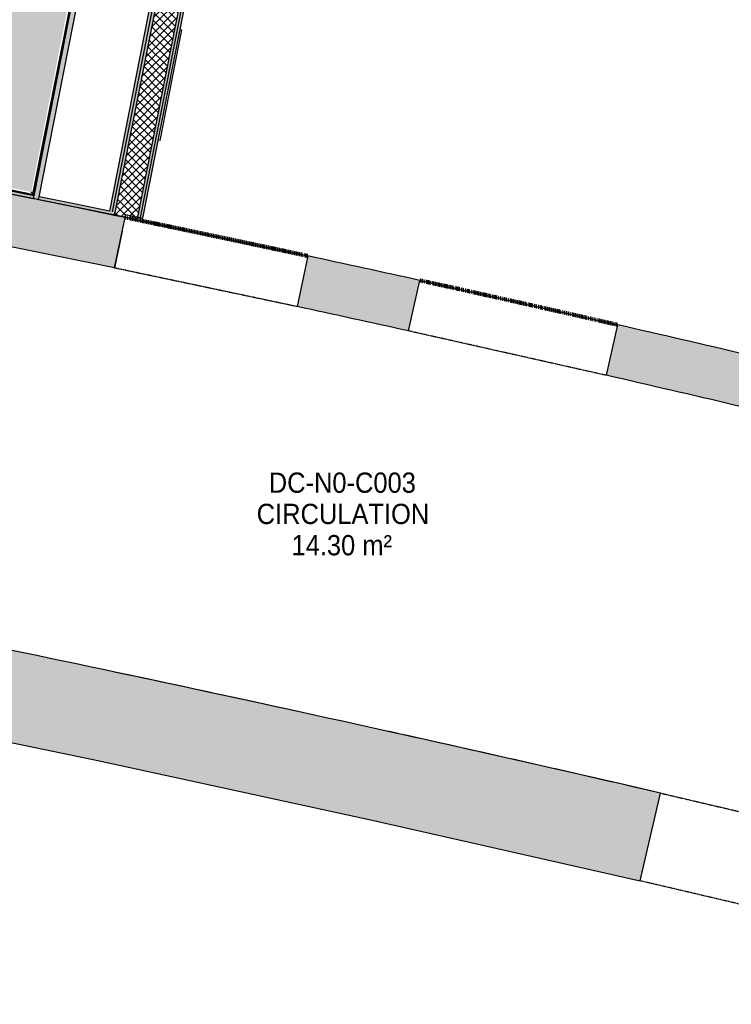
# Model space of a CAD drawing. Header units: millimetres. Extents: x 1909 to 78032, y -36590 to 14615.
# Tile 32 of 68: x 46046 to 49209, y -26829 to -22455. Entities that reach past the tile are written whole.
import ezdxf

# ---------------------------------------------------------------- set-up
doc = ezdxf.new("R2010")
doc.units = ezdxf.units.MM
doc.linetypes.add('Tiret', pattern=[2.5, 1.25, -1.25])
doc.linetypes.add('Tiret_2_', pattern=[2.5, 1.25, -1.25])
doc.layers.add('A-AREA', color=4, linetype='Tiret', lineweight=100, true_color=0x00ffff)
doc.layers.add('A-DOOR-HDLN', color=5, linetype='Tiret', lineweight=25, true_color=0x0000ff)
for name, color, linetype, lineweight in [('A-AREA-IDEN', 7, 'Continuous', 30), ('A-DOOR', 7, 'Continuous', 25), ('A-FLOR', 7, 'Continuous', 25), ('A-FLOR-HRAL', 7, 'Continuous', 18), ('A-WALL', 7, 'Continuous', 25), ('A-WALL-PATT', 7, 'Continuous', 25), ('I-WALL', 7, 'Continuous', 25), ('M-AREA-PATT', 7, 'Continuous', 18)]:
    doc.layers.add(name, color=color, linetype=linetype, lineweight=lineweight)
doc.styles.add('Arial_1', font='arial.ttf', dxfattribs={"width": 0.9, "height": 90})

# ---------------------------------------------------------------- blocks, each defined once
blk = doc.blocks.new('53_TRAPPE DE VISITE - 400x400-444114-2021_015_1111_DCE_1_50_N0 FINI_SSI_ZDA_ZDM')
at = {"layer": 'A-DOOR'}
for p, q in [((6283.5, -22990.7), (6380.4, -22500.2)), ((6372.6, -22498.7), (6380.4, -22500.2)), ((6283.5, -22990.7), (6275.6, -22989.2))]:
    blk.add_line(p, q, dxfattribs=at)
blk = doc.blocks.new('Garde-corps - Garde-corps-523017-2021_015_1111_DCE_1_50_N0 FINI_SSI_ZDA_ZDM')
at = {"layer": 'A-FLOR-HRAL'}
for p, q in [((3296.7, -21624.6), (3313.7, -21539)), ((3300.2, -21625.3), (3316.4, -21543.1)), ((3313.7, -21539), (4559.5, -21785.2)), ((3316.4, -21543.1), (4558.8, -21788.6)), ((3307.4, -21626.9), (3302.4, -21625.9)), ((4951.3, -21866.2), (5947.9, -22063.1)), ((4951.9, -21862.7), (5952, -22060.4)), ((5947.9, -22063.1), (5717.2, -23229.4)), ((5952, -22060.4), (5719.9, -23233.5)), ((3078, -22730), (3098.8, -22625.2)), ((3082.2, -22727.2), (3102.2, -22625.9)), ((3104.7, -22625.8), (3110.4, -22626.9)), ((3194.7, -22747.3), (3082.2, -22727.2)), ((3274.7, -22761.6), (3249.3, -22757.1)), ((3824.5, -22861.9), (3796.3, -22856.7)), ((4016.8, -22897.6), (3906.9, -22877.2)), ((4072.1, -22908), (4045.1, -22902.9)), ((4238.1, -22939.2), (4236.5, -22938.9)), ((4895.1, -23065.5), (4771.6, -23041.5)), ((5006.6, -23087.4), (4977.3, -23081.6)), ((5101.5, -23106), (5093.6, -23104.5)), ((5550.7, -23195.7), (5525.5, -23190.6)), ((5717.2, -23229.4), (5580.2, -23201.6))]:
    blk.add_line(p, q, dxfattribs=at)
at = {"layer": 'A-FLOR-HRAL', "flags": 128}
for points in [[(3082.2, -22727.2), (3081.8, -22727.4), (3080.9, -22728.1), (3079.6, -22729), (3078, -22730)], [(3091.4, -22720.9), (3090.3, -22721.7), (3085.7, -22724.8), (3082.1, -22727.2)]]:
    blk.add_lwpolyline(points, dxfattribs=at)
at = {"layer": 'A-FLOR-HRAL'}
blk.add_arc((-16003.4, -130034.4), 108987.8, 78.502843, 79.91674, dxfattribs=at)
for points in [[(3316.4, -21543.1), (3316.4, -21543.1), (3316.3, -21542.9), (3315.7, -21542.1), (3314.9, -21540.7), (3314.1, -21539.6), (3313.7, -21539)], [(5947.9, -22063.1), (5947.9, -22063.1), (5948.1, -22063), (5948.9, -22062.4), (5950.2, -22061.5), (5951.4, -22060.8), (5952, -22060.4)]]:
    blk.add_open_spline(points, degree=3, dxfattribs=at)
for points, knots in [([(3322.9, -21552.8), (3322.6, -21552.2), (3321.9, -21551.2), (3320.6, -21549.3), (3319.3, -21547.4), (3318.2, -21545.8), (3317.3, -21544.4), (3316.7, -21543.5), (3316.4, -21543)], [0.3333333, 0.3333333, 0.3333333, 0.3333333, 0.375, 0.4166667, 0.5, 0.5416667, 0.5833333, 0.6509756, 0.6509756, 0.6509756, 0.6509756]), ([(5938.2, -22069.6), (5938.7, -22069.2), (5939.7, -22068.6), (5941.7, -22067.3), (5943.5, -22066), (5945.2, -22064.9), (5946.6, -22064), (5947.4, -22063.4), (5948, -22063.1)], [0.3333333, 0.3333333, 0.3333333, 0.3333333, 0.375, 0.4166667, 0.5, 0.5416667, 0.5833333, 0.6509756, 0.6509756, 0.6509756, 0.6509756]), ([(5711, -23220.1), (5711.3, -23220.5), (5711.8, -23221.3), (5712.6, -23222.5), (5713.4, -23223.7), (5714.1, -23224.8), (5715, -23226.1), (5715.9, -23227.5), (5716.7, -23228.6), (5717.1, -23229.3), (5717.2, -23229.4)], [0.3928571, 0.3928571, 0.3928571, 0.3928571, 0.4285714, 0.4642857, 0.5, 0.5357143, 0.5714286, 0.625, 0.6785714, 0.6999399, 0.6999399, 0.6999399, 0.6999399]), ([(5717.2, -23229.4), (5717.2, -23229.4), (5717.2, -23229.5), (5717.4, -23229.7), (5717.5, -23229.9), (5717.7, -23230.1), (5717.8, -23230.4), (5718, -23230.6), (5718.2, -23230.9), (5718.4, -23231.3), (5718.6, -23231.6), (5719, -23232.1), (5719.4, -23232.7), (5719.7, -23233.2), (5719.9, -23233.5)], [0, 0, 0, 0, 0.125, 0.25, 0.3125, 0.375, 0.4375, 0.5, 0.5625, 0.625, 0.6875, 0.75, 0.875, 1, 1, 1, 1])]:
    blk.add_open_spline(points, degree=3, knots=knots, dxfattribs=at)
blk = doc.blocks.new('B02_ARC_rvt-1-2021_015_1111_DCE_1_50_N0 FINI_SSI_ZDA_ZDM')
at = {"layer": 'A-WALL-PATT', "lineweight": 5, "true_color": 0xdadada}
for points in [[(6194.8, -23333.8), (7137.4, -18564.2), (7125, -18562.3), (6182.6, -23331.2), (6188.7, -23332.5)], [(6070.4, -23308), (6988.1, -18664.2), (6975.9, -18661.7), (6058.2, -23305.4), (6064.3, -23306.7)], [(6082.7, -23310.5), (7002.8, -18654.3), (6990.6, -18651.9), (6070.4, -23308), (6076.6, -23309.2)]]:
    blk.add_hatch(color=254, dxfattribs=at).paths.add_polyline_path(points)
at = {"layer": 'A-WALL-PATT', "true_color": 0xdadada}
for points in [[(6207, -23336.3), (7152, -18554.4), (7139.8, -18552), (6194.8, -23333.8), (6200.9, -23335)], [(5744, -23253.7), (6664.6, -18600.1), (6640, -18595.3), (5719.5, -23248.7), (5731.7, -23251.2)]]:
    blk.add_hatch(color=254, dxfattribs=at).paths.add_polyline_path(points)
at = {"layer": 'A-WALL-PATT', "lineweight": 18}
h = blk.add_hatch(dxfattribs=at)
h.set_pattern_fill('FP_1', color=256, style=0, pattern_type=2)
h.set_pattern_definition([(45, (0, 0), (-17.67767, 17.67767), []), (135, (0, 0), (-17.67767, -17.67767), [])])
h.paths.add_polyline_path([(6127.8, -23332.6), (6130.4, -23320.4), (6182.6, -23331.2), (7105.3, -18661.9), (7005.3, -18642.1), (6080.2, -23322.8), (6117.4, -23330.5)])
at = {"layer": 'A-WALL-PATT', "true_color": 0xdadada}
h = blk.add_hatch(color=254, dxfattribs=at)
h.paths.add_polyline_path([(6080.2, -23322.8), (6082.7, -23310.5), (5746.4, -23241.5), (5744, -23253.7), (6076.6, -23322)])
h.paths.add_polyline_path([(5719.5, -23248.7), (5721.9, -23236.5), (5220.3, -23135.7), (4723, -23038.1), (4720.6, -23050.4), (5275.8, -23159.6), (5658.4, -23236.5)])
at = {"layer": 'A-AREA'}
for start, end in [(77.84576, 78.282166), (77.104694, 77.577906)]:
    blk.add_arc((-16003.4, -130034.4), 108972.8, start, end, dxfattribs=at)
at = {"layer": 'A-FLOR'}
for p, q in [((6114.9, -23394.8), (6081.1, -23557.8)), ((6081.1, -23557.8), (6080.5, -23557.7))]:
    blk.add_line(p, q, dxfattribs=at)
for start, end in [(77.673789, 78.023157), (76.978759, 77.50088)]:
    blk.add_arc((-22219.8, -158763.5), 136379.6, start, end, dxfattribs=at)
at = {"layer": 'A-WALL'}
for p, q in [((5746.4, -23241.5), (6664.6, -18600.1)), ((6988.1, -18664.2), (6070.4, -23308)), ((7000.4, -18666.6), (6082.7, -23310.5)), ((7100.5, -18686.4), (6182.6, -23331.2)), ((7112.7, -18688.8), (6194.8, -23333.8)), ((5952.6, -22060), (5720.3, -23234.1)), ((5954.9, -22058.4), (5721.9, -23236.5)), ((5722.3, -23234.5), (5954.6, -22060.3)), ((5721.9, -23236.5), (5719.5, -23248.7)), ((5721.9, -23236.5), (5722.3, -23234.5)), ((5744, -23253.7), (5746.4, -23241.5)), ((6080.2, -23322.8), (6082.7, -23310.5)), ((6127.8, -23332.6), (6130.4, -23320.4))]:
    blk.add_line(p, q, dxfattribs=at)
at = {"layer": 'A-WALL', "flags": 128}
for points in [[(5720.3, -23234.1), (4840.7, -23059), (3959.8, -22891.1), (3077.4, -22730.4)], [(4720.6, -23050.4), (5220.3, -23148.4), (5719.5, -23248.7)], [(5721.9, -23236.5), (5222.7, -23136.1), (4723, -23038.1)], [(5719.5, -23248.7), (5731.7, -23251.2), (5744, -23253.7)], [(5744, -23253.7), (5912.1, -23288.1), (6080.2, -23322.8)], [(6058.2, -23305.4), (5902.3, -23273.3), (5746.4, -23241.5)], [(6080.2, -23322.8), (6104, -23327.7), (6127.8, -23332.6)]]:
    blk.add_lwpolyline(points, dxfattribs=at)
at = {"layer": 'A-WALL'}
blk.add_arc((-16003.4, -130034.4), 108985.3, 78.501522, 79.91808, dxfattribs=at)
at = {"layer": 'I-WALL'}
for p, q in [((6975.9, -18661.7), (6058.2, -23305.4)), ((6207, -23336.3), (7125, -18691.2)), ((6130.4, -23320.4), (6207, -23336.3))]:
    blk.add_line(p, q, dxfattribs=at)
at = {"layer": 'A-DOOR', "lineweight": 18}
blk.add_blockref('53_TRAPPE DE VISITE - 400x400-444114-2021_015_1111_DCE_1_50_N0 FINI_SSI_ZDA_ZDM', (0, 0), dxfattribs=at)
at = {"layer": 'A-FLOR-HRAL', "lineweight": 18}
blk.add_blockref('Garde-corps - Garde-corps-523017-2021_015_1111_DCE_1_50_N0 FINI_SSI_ZDA_ZDM', (0, 0), dxfattribs=at)
blk = doc.blocks.new('Ouverture en rectangle - Ouverture en rectangle _83x207_-3216016-2021_015_1111_DCE_1_50_N0 FINI_SSI_ZDA_ZDM')
at = {"layer": 'A-DOOR-HDLN', "linetype": 'Tiret_2_'}
for p, q in [((-415, 115), (415, 115)), ((415, -115), (-415, -115))]:
    blk.add_line(p, q, dxfattribs=at)
blk = doc.blocks.new('Ouverture en rectangle - Ouverture en rectangle _90x207_-3216260-2021_015_1111_DCE_1_50_N0 FINI_SSI_ZDA_ZDM')
at = {"layer": 'A-DOOR-HDLN', "linetype": 'Tiret_2_'}
for p, q in [((-450, 115), (450, 115)), ((450, -115), (-450, -115))]:
    blk.add_line(p, q, dxfattribs=at)
blk = doc.blocks.new('Ouverture en rectangle - Ouverture en rectangle _83x207_-3216357-2021_015_1111_DCE_1_50_N0 FINI_SSI_ZDA_ZDM')
at = {"layer": 'A-DOOR-HDLN', "linetype": 'Tiret_2_'}
for p, q in [((-415, 200), (415, 200)), ((415, -200), (-415, -200))]:
    blk.add_line(p, q, dxfattribs=at)
blk = doc.blocks.new('B02_DC_STR_rvt-1-2021_015_1111_DCE_1_50_N0 FINI_SSI_ZDA_ZDM')
at = {"layer": 'A-WALL-PATT', "true_color": 0x787878}
h = blk.add_hatch(color=8, dxfattribs=at)
h.paths.add_polyline_path([(11204.4, -24750.4), (11258.6, -24526.9), (10714.2, -24387.8), (10278.1, -24278.3), (10223.4, -24501.8), (10823.7, -24653), (11055.5, -24712.3)])
h.paths.add_polyline_path([(9417.2, -24304.7), (9471.8, -24081.2), (8841.8, -23931.9), (8316, -23810), (8265.6, -24034.4), (8894.3, -24180.4)])
h.paths.add_polyline_path([(7387.5, -23837.2), (7437.9, -23612.8), (7140.1, -23547.6), (6940.1, -23504.3), (6892.6, -23729.4), (7189.1, -23793.7)])
h.paths.add_polyline_path([(6080.5, -23557.7), (6128.1, -23332.7), (5351.1, -23174.7), (4720.3, -23050.4), (4677.5, -23276.3), (5424.7, -23423.9), (5820.2, -23504.6)])
h.paths.add_polyline_path([(3862, -23121.6), (3904.9, -22895.6), (3462.8, -22814.5), (3159.2, -22759.7), (3121.7, -22986.7), (3562.9, -23066.5), (3818.4, -23113.5)])
h = blk.add_hatch(color=8, dxfattribs=at)
h.paths.add_polyline_path([(10700.3, -26828.9), (10794.6, -26440.2), (9963.1, -26235.8), (9316.3, -26080.1), (9225, -26469.6), (10055.9, -26670.1)])
h.paths.add_polyline_path([(8416.9, -26280.1), (8508.2, -25890.7), (7213.2, -25598), (5991.5, -25333.6), (4729.3, -25073), (4651.7, -25465.4), (4840.2, -25503.7), (6007.1, -25745.8), (7251.2, -26016.1)])
at = {"layer": 'A-WALL'}
for p, q in [((6080.5, -23557.7), (6128.1, -23332.7)), ((6940.1, -23504.3), (6892.6, -23729.4)), ((7387.5, -23837.2), (7437.9, -23612.8)), ((8316, -23810), (8265.6, -24034.4))]:
    blk.add_line(p, q, dxfattribs=at)
for radius, start, end in [(108972.8, 78.282163, 79.037057), (108742.8, 78.282624, 79.036596), (108972.8, 77.577902, 77.845763), (108742.8, 77.578402, 77.845302), (108972.8, 76.480499, 77.104698), (108742.8, 76.48096, 77.104197)]:
    blk.add_arc((-16003.4, -130034.4), radius, start, end, dxfattribs=at)
at = {"layer": 'I-WALL'}
blk.add_line((8416.9, -26280.1), (8508.2, -25890.7), dxfattribs=at)
at = {"layer": 'I-WALL', "flags": 128}
blk.add_lwpolyline([(4798.7, -25495.1), (6007.1, -25745.8), (7213.2, -26007.5), (8416.9, -26280.1)], dxfattribs=at)
at = {"layer": 'I-WALL'}
blk.add_arc((-22219.8, -158763.5), 136379.6, 76.978759, 78.603157, dxfattribs=at)
at = {"layer": 'A-DOOR', "color": 5, "lineweight": 25, "true_color": 0x0000ff}
for name, p, rotation in [('Ouverture en rectangle - Ouverture en rectangle _83x207_-3216016-2021_015_1111_DCE_1_50_N0 FINI_SSI_ZDA_ZDM', (6510.3, -23531), 168.0639629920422), ('Ouverture en rectangle - Ouverture en rectangle _90x207_-3216260-2021_015_1111_DCE_1_50_N0 FINI_SSI_ZDA_ZDM', (7851.8, -23823.6), 167.341299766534), ('Ouverture en rectangle - Ouverture en rectangle _83x207_-3216357-2021_015_1111_DCE_1_50_N0 FINI_SSI_ZDA_ZDM', (8866.6, -26180.1), 346.804408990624)]:
    blk.add_blockref(name, p, dxfattribs=dict(at, rotation=rotation))
blk = doc.blocks.new('B02_SSI_rvt-1-2021_015_1111_DCE_1_50_N0 FINI_SSI_ZDA_ZDM')
at = {"layer": 'M-AREA-PATT', "true_color": 0x379bff}
h = blk.add_hatch(color=150, dxfattribs=at)
h.paths.add_polyline_path([(3245.3, -21676.8), (3247.5, -21675.9), (3251.9, -21661.7), (3252, -21661.1), (3253.2, -21661.4), (3251.6, -21668), (3248.3, -21677.4), (3246.5, -21677.1)])
h.paths.add_polyline_path([(5711, -23220.2), (5938.7, -22069.2), (3322.5, -21552.2), (3307.5, -21626.9), (3302.5, -21626.1), (3294.2, -21668), (3250.6, -21659.3), (3250.6, -21659.3), (3249.4, -21659.1), (3250, -21655.9), (3249, -21655.9), (3246.1, -21673.4), (3246.2, -21675.9), (3245.3, -21676.8), (3244.3, -21673.4), (3236.4, -21671.8), (3072.8, -22499.9), (3077.4, -22501.3), (3072.4, -22523.8), (3068, -22522.9), (3061, -22558.6), (3068.8, -22560.2), (3069.4, -22560.3), (3071.1, -22557.4), (3071.6, -22559), (3069.8, -22562.1), (3066.6, -22578.3), (3067.5, -22578.3), (3068.5, -22575.4), (3069.3, -22575.6), (3069.8, -22575.6), (3113, -22584.2), (3104.8, -22625.8), (3110, -22626.8), (3091.4, -22720.9), (3274.8, -22753.6), (3387.6, -22774.1), (4116.4, -22908.1), (4214.5, -22926.7), (4510.4, -22983), (4510.4, -22983), (4752.6, -23029.8), (5292.9, -23136.1), (5640.7, -23205.9), (5703.5, -23218.7)])
h.paths.add_polyline_path([(3112, -22581.5), (3072.8, -22573.7), (3079.3, -22540.4), (3070.5, -22538.7), (3080.6, -22487.5), (3089.5, -22489.2), (3253.2, -21661.4), (3292.5, -21669.1), (3128.7, -22497), (3137.5, -22498.7), (3127.4, -22550), (3118.6, -22548.2), (3112.5, -22579.1)])
h.paths.add_polyline_path([(3072.6, -22574.7), (3071.3, -22574.4), (3072.3, -22567.8), (3072.3, -22558.5), (3071.8, -22557.5), (3074.1, -22558), (3072.8, -22573.7)])
h.paths.add_polyline_path([(3189.6, -22547), (3185.3, -22545.7), (3185.1, -22546.1), (3130.9, -22535), (3135.9, -22512.4), (3172.4, -22519.7), (3193.3, -22414.2), (3215.1, -22418.5), (3189.6, -22547)])
h.paths.add_polyline_path([(3301.2, -21681.7), (3294.5, -21675.1), (3294.6, -21674.5), (3294.6, -21670.7), (3297, -21666.3), (3299.4, -21665.4), (3305.4, -21664.3), (3310.7, -21668.4), (3311.6, -21670.3), (3311.5, -21674.4), (3309.5, -21679), (3307.5, -21680.1), (3301.3, -21681.7)])
h.paths.add_polyline_path([(3311, -21671.6), (3310.8, -21670.3), (3310.8, -21670.3)])

msp = doc.modelspace()

# ---------------------------------------------------------------- block references
at = {"lineweight": 5}
for name in ['B02_DC_STR_rvt-1-2021_015_1111_DCE_1_50_N0 FINI_SSI_ZDA_ZDM', 'B02_ARC_rvt-1-2021_015_1111_DCE_1_50_N0 FINI_SSI_ZDA_ZDM']:
    msp.add_blockref(name, (40386.3, 0), dxfattribs=at)

# ---------------------------------------------------------------- next in the draw order: block references
msp.add_blockref('B02_SSI_rvt-1-2021_015_1111_DCE_1_50_N0 FINI_SSI_ZDA_ZDM', (40386.3, 0), dxfattribs=at)

# ---------------------------------------------------------------- next in the draw order: texts
at = {"layer": 'A-AREA-IDEN', "color": 8, "true_color": 0x808080, "char_height": 90, "attachment_point": 1, "style": 'Arial_1'}
for s, insert, width in [('DC-N0-C003', (47153, -24466.4), 779.24), ('CIRCULATION', (47099.4, -24605.3), 905.506), ('14.30 m²', (47254.2, -24744.2), 530.316)]:
    msp.add_mtext(s, dxfattribs=dict(at, insert=insert, width=width))

doc.saveas('drawing.dxf')
